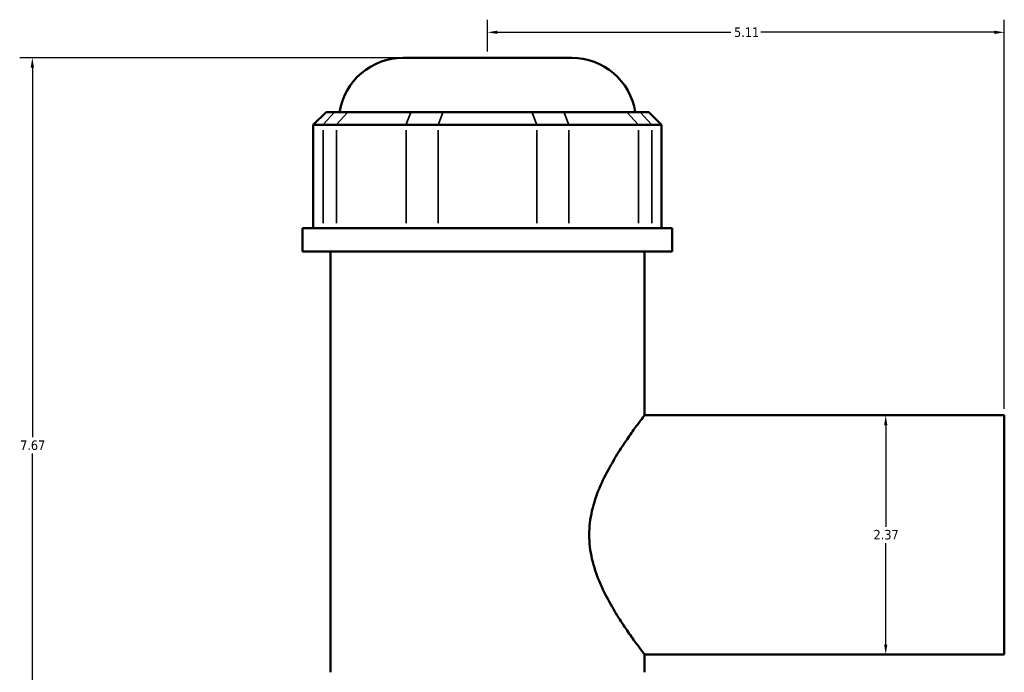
# Model space of a CAD drawing. Header units: inches. Extents: x -0.9 to 58.8, y -1.4 to 57.2.
# Tile 6 of 9: x 16.7 to 26.4, y 24.6 to 31. Entities that reach past the tile are written whole.
import ezdxf

# ---------------------------------------------------------------- set-up
doc = ezdxf.new("R2010")
doc.units = ezdxf.units.IN
doc.header["$MEASUREMENT"] = 0
for name, color, linetype, lineweight in [('Dimension (ANSI)', 7, 'Continuous', 25), ('Visible (ANSI)', 7, 'Continuous', 50), ('Visible Narrow (ANSI)', 7, 'Continuous', 35)]:
    doc.layers.add(name, color=color, linetype=linetype, lineweight=lineweight)
doc.styles.add('Note Text (ANSI)', font='tahoma.ttf')
doc.dimstyles.new('Default (ANSI)', dxfattribs={"dimtxt": 0.094488, "dimasz": 0.098425, "dimexe": 0.125, "dimexo": 0.0625, "dimgap": 0.031496, "dimtad": 0, "dimtih": 1, "dimtoh": 1, "dimrnd": 1e-08, "dimzin": 4, "dimdsep": 46, "dimtxsty": 'Note Text (ANSI)', "dimcen": 0.09, "dimdle": 0.393701, "dimclrd": 256, "dimclre": 256, "dimclrt": 5, "dimadec": 0, "dimazin": 1, "dimtfac": 1, "dimtofl": 0, "dimtmove": 0, "dimatfit": 3, "dimfxl": 1, "dimtolj": 1, "dimtzin": 4, "dimlwd": -1, "dimlwe": -1, "dimarcsym": 0})

# ---------------------------------------------------------------- blocks, each defined once
blk = doc.blocks.new('*D8')
at = {"layer": 'Defpoints', "color": 0, "transparency": 16777216}
for p in [(26.4485, 30.9157), (21.3385, 30.6642), (26.4485, 27.1273)]:
    blk.add_point(p, dxfattribs=at)
at = {"layer": 'Dimension (ANSI)', "transparency": 16777216}
for p, q in [((21.3385, 30.7267), (21.3385, 31.0407)), ((26.4485, 27.1898), (26.4485, 31.0407)), ((21.437, 30.9157), (23.7452, 30.9157)), ((26.3501, 30.9157), (24.0419, 30.9157))]:
    blk.add_line(p, q, dxfattribs=at)
for points in [[(21.437, 30.9321), (21.437, 30.8993), (21.3385, 30.9157)], [(26.3501, 30.9321), (26.3501, 30.8993), (26.4485, 30.9157)]]:
    blk.add_solid(points, dxfattribs=at)
at = {"layer": 'Dimension (ANSI)', "color": 5, "transparency": 16777216, "insert": (23.7767, 30.9641), "char_height": 0.09449, "attachment_point": 1, "style": 'Note Text (ANSI)'}
blk.add_mtext('\\A1;5.11', dxfattribs=at)
blk = doc.blocks.new('*D9')
at = {"layer": 'Defpoints', "color": 0, "transparency": 16777216}
for p in [(25.2762, 27.1273), (25.2762, 24.7612), (25.2762, 24.7612)]:
    blk.add_point(p, dxfattribs=at)
at = {"layer": 'Dimension (ANSI)', "transparency": 16777216}
for p, q in [((25.2762, 27.0289), (25.2762, 26.0249)), ((25.2762, 24.8596), (25.2762, 25.8635))]:
    blk.add_line(p, q, dxfattribs=at)
for points in [[(25.2598, 27.0289), (25.2926, 27.0289), (25.2762, 27.1273)], [(25.2598, 24.8596), (25.2926, 24.8596), (25.2762, 24.7612)]]:
    blk.add_solid(points, dxfattribs=at)
at = {"layer": 'Dimension (ANSI)', "color": 5, "transparency": 16777216, "insert": (25.1559, 25.9935), "char_height": 0.09449, "attachment_point": 1, "style": 'Note Text (ANSI)'}
blk.add_mtext('\\A1;2.37', dxfattribs=at)
blk = doc.blocks.new('*D11')
at = {"layer": 'Defpoints', "color": 0, "transparency": 16777216}
for p in [(16.8394, 30.6642), (20.5056, 30.6642), (21.3385, 22.9942)]:
    blk.add_point(p, dxfattribs=at)
at = {"layer": 'Dimension (ANSI)', "transparency": 16777216}
for p, q in [((20.4431, 30.6642), (16.7144, 30.6642)), ((16.8394, 30.5658), (16.8394, 26.9099)), ((16.8394, 23.0927), (16.8394, 26.7486)), ((21.276, 22.9942), (16.7144, 22.9942))]:
    blk.add_line(p, q, dxfattribs=at)
for points in [[(16.823, 30.5658), (16.8558, 30.5658), (16.8394, 30.6642)], [(16.823, 23.0927), (16.8558, 23.0927), (16.8394, 22.9942)]]:
    blk.add_solid(points, dxfattribs=at)
at = {"layer": 'Dimension (ANSI)', "color": 5, "transparency": 16777216, "insert": (16.7188, 26.8784), "char_height": 0.09449, "attachment_point": 1, "style": 'Note Text (ANSI)'}
blk.add_mtext('\\A1;7.67', dxfattribs=at)

msp = doc.modelspace()

# ---------------------------------------------------------------- linework, layer by layer
at = {"layer": 'Visible (ANSI)'}
for p, q in [((20.5056, 30.6642), (22.1715, 30.6642)), ((19.7437, 30.1273), (19.6164, 30)), ((19.7437, 30.1273), (19.8309, 30.1273)), ((19.9624, 30.1273), (19.8309, 30.1273)), ((19.9624, 30.1273), (20.5826, 30.1273)), ((20.9, 30.1273), (20.5826, 30.1273)), ((20.9, 30.1273), (21.7771, 30.1273)), ((22.0945, 30.1273), (21.7771, 30.1273)), ((22.0945, 30.1273), (22.7147, 30.1273)), ((22.8462, 30.1273), (22.7147, 30.1273)), ((22.8462, 30.1273), (22.9334, 30.1273)), ((22.9334, 30.1273), (23.0607, 30)), ((19.7133, 30), (19.6164, 30)), ((19.6164, 30), (19.6164, 28.9768)), ((19.7133, 30), (19.8448, 30)), ((20.5338, 30), (19.8448, 30)), ((20.5338, 30), (20.8513, 30)), ((21.8258, 30), (20.8513, 30)), ((21.8258, 30), (22.1432, 30)), ((22.8323, 30), (22.1432, 30)), ((22.8323, 30), (22.9638, 30)), ((23.0607, 30), (22.9638, 30)), ((23.0607, 30), (23.0607, 28.9768)), ((23.1656, 28.9768), (19.5115, 28.9768)), ((19.5115, 28.7467), (19.5115, 28.9768)), ((23.1656, 28.7467), (23.1656, 28.9768)), ((23.1656, 28.7467), (19.5115, 28.7467)), ((19.7855, 24.5845), (19.7855, 28.7467)), ((22.8916, 27.1273), (22.8916, 28.7467)), ((22.8916, 27.1273), (26.4485, 27.1273)), ((26.4485, 24.7612), (26.4485, 27.1273)), ((22.8916, 24.7612), (26.4485, 24.7612)), ((22.8916, 24.5845), (22.8916, 24.7612))]:
    msp.add_line(p, q, dxfattribs=at)
for centre, start, end in [((20.5056, 30.0276), 90, 170.98854), ((22.1715, 30.0276), 9.01146, 90)]:
    msp.add_arc(centre, 0.6366, start, end, dxfattribs=at)
msp.add_open_spline([(22.8916, 24.7612), (22.8916, 24.7612), (22.8856, 24.769), (22.8616, 24.8007), (22.8437, 24.8246), (22.7984, 24.8862), (22.7711, 24.9239), (22.7114, 25.0096), (22.6791, 25.0575), (22.6141, 25.1591), (22.579, 25.2168), (22.5097, 25.3425), (22.4756, 25.4105), (22.4158, 25.5538), (22.3901, 25.6293), (22.3544, 25.7847), (22.3446, 25.8645), (22.3446, 26.024), (22.3544, 26.1038), (22.3901, 26.2592), (22.4158, 26.3347), (22.4756, 26.478), (22.5097, 26.546), (22.579, 26.6717), (22.6141, 26.7294), (22.6791, 26.831), (22.7114, 26.8789), (22.7711, 26.9645), (22.7984, 27.0023), (22.8437, 27.0639), (22.8616, 27.0878), (22.8856, 27.1195), (22.8916, 27.1273), (22.8916, 27.1273)], degree=3, knots=[4.804985, 4.804985, 4.804985, 4.804985, 5.398605, 5.398605, 5.992225, 5.992225, 6.585845, 6.585845, 7.179465, 7.179465, 7.787091, 7.787091, 8.394717, 8.394717, 9.002344, 9.002344, 9.60997, 9.60997, 10.217596, 10.217596, 10.825222, 10.825222, 11.432848, 11.432848, 12.040474, 12.040474, 12.634094, 12.634094, 13.227714, 13.227714, 13.821334, 13.821334, 14.414955, 14.414955, 14.414955, 14.414955], dxfattribs=at)
at = {"layer": 'Visible Narrow (ANSI)'}
for p, q in [((19.825, 30.121), (19.7192, 30.0064)), ((19.9565, 30.121), (19.8507, 30.0064)), ((20.5801, 30.121), (20.5363, 30.0064)), ((20.8976, 30.121), (20.8537, 30.0064)), ((21.7795, 30.121), (21.8234, 30.0064)), ((22.097, 30.121), (22.1408, 30.0064)), ((22.7206, 30.121), (22.8264, 30.0064)), ((22.8521, 30.121), (22.9579, 30.0064)), ((19.7133, 29.028), (19.7133, 29.9489)), ((19.8448, 29.9489), (19.8448, 29.028)), ((20.5338, 29.028), (20.5338, 29.9489)), ((20.8513, 29.9489), (20.8513, 29.028)), ((21.8258, 29.028), (21.8258, 29.9489)), ((22.1432, 29.9489), (22.1432, 29.028)), ((22.8323, 29.028), (22.8323, 29.9489)), ((22.9638, 29.9489), (22.9638, 29.028))]:
    msp.add_line(p, q, dxfattribs=at)

# ---------------------------------------------------------------- dimensions: what is measured, and where the dimension line sits
at = {"layer": 'Dimension (ANSI)'}
for base, p1, p2, angle, override, picture, middle in [((26.4485, 30.9157), (21.3385, 30.6642), (26.4485, 27.1273), 180, {"dimgap": 0.031496, "dimtih": 0, "dimtoh": 0, "dimdec": 2, "dimtol": 0, "dimlim": 0, "dimtp": 0, "dimtm": 0, "dimtdec": 2, "dimatfit": 1}, '*D8', (23.8935, 30.9157)), ((16.8394, 30.6642), (21.3385, 22.9942), (20.5056, 30.6642), 90, {"dimgap": 0.031496, "dimdec": 2, "dimtol": 0, "dimlim": 0, "dimtp": 0, "dimtm": 0, "dimtdec": 2, "dimatfit": 1}, '*D11', (16.8394, 26.8292)), ((25.2762, 24.7612), (25.2762, 27.1273), (25.2762, 24.7612), 270, {"dimgap": 0.031496, "dimdec": 2, "dimse1": 1, "dimse2": 1, "dimtol": 0, "dimlim": 0, "dimtp": 0, "dimtm": 0, "dimtdec": 2, "dimatfit": 1}, '*D9', (25.2762, 25.9442))]:
    dim = msp.add_linear_dim(base=base, p1=p1, p2=p2, angle=angle, dimstyle='Default (ANSI)', override=override, dxfattribs=at)
    dim.commit()
    dim.dimension.update_dxf_attribs({"geometry": picture, "text_midpoint": middle, "dimtype": 160})

doc.saveas('drawing.dxf')
